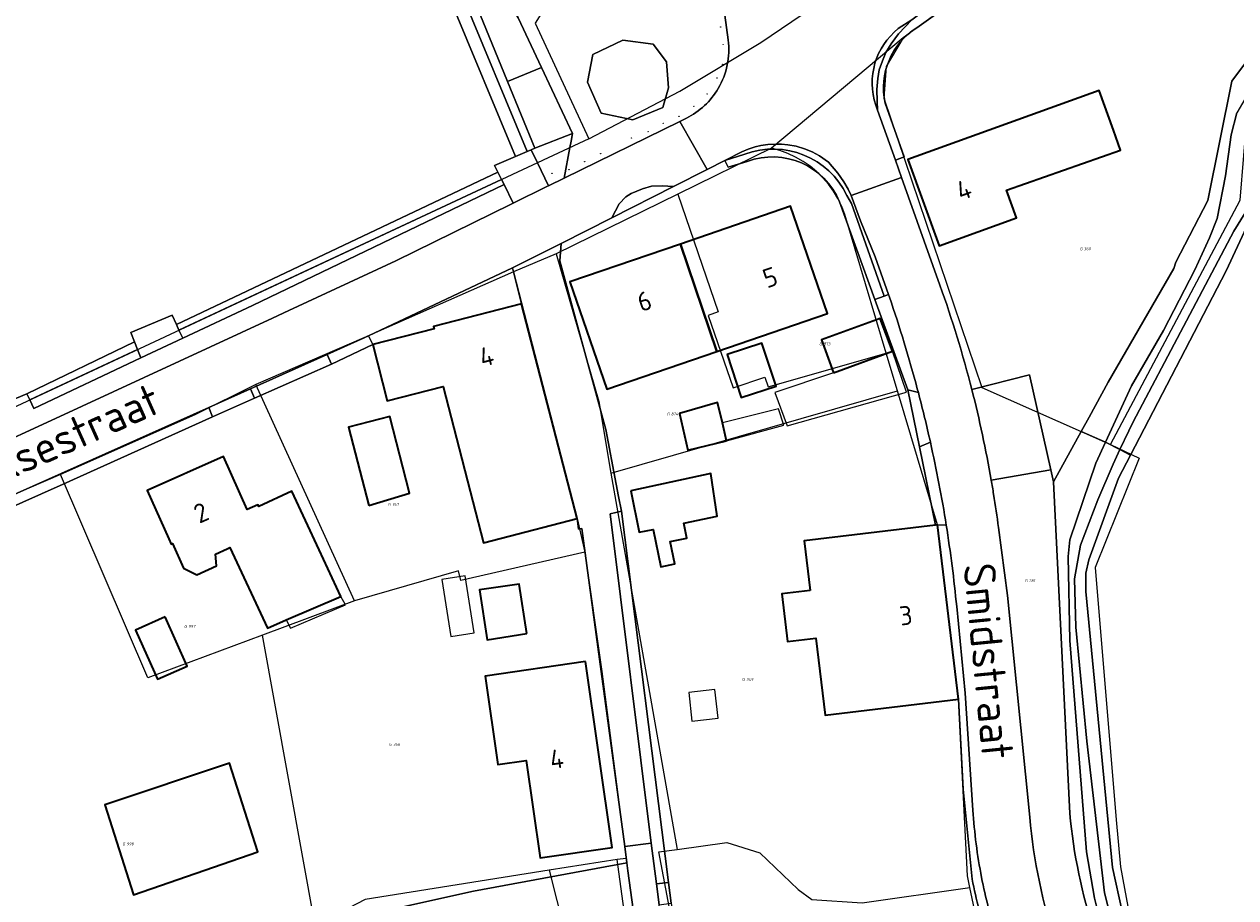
# Model space of a CAD drawing. Header units: metres. Extents: x 104777 to 177370, y 409697 to 438337.
# Tile 14 of 133: x 128794 to 128908, y 421936 to 422018. Entities that reach past the tile are written whole.
import ezdxf
from ezdxf.enums import TextEntityAlignment as Align
from ezdxf.lldxf.tags import DXFTag

# ---------------------------------------------------------------- set-up
doc = ezdxf.new("R2010")
doc.units = ezdxf.units.M
for name, color, linetype, lineweight in [('B-WE-GR-BEPLANTING_CULTUUR_HEESTERS-GV', 90, 'Continuous', 18), ('B-WE-GR-BEPLANTING_CULTUUR_VASTE PLANTENVAK-GV', 90, 'Continuous', 18), ('B-WE-GR-GRAS-GV', 60, 'Continuous', 13), ('B-WE-GR-GROENVOORZIENING-GV', 80, 'Continuous', 18), ('B-WE-GR-HAAG-GV', 90, 'Continuous', 13), ('B-WE-IE-MEUBILAIR-S', 7, 'Continuous', 25), ('B-WE-IE-TERREINAFSCHEIDING_KUNSTMATIG_HEKWERK-G', 20, 'IE-TERREINAFSCHEIDING_KUNSTMATIG-SO', 18), ('B-WE-KG-GRENS_PERCEEL-G', 150, 'KG-PERCEEL-SO', 18), ('B-WE-KG-GRENS_PERCEEL-S', 150, 'Continuous', 25), ('B-WE-OG-BEBOUWING-G', 7, 'Continuous', 35), ('B-WE-OG-BEBOUWING-GV', 7, 'Continuous', 35), ('B-WE-OG-BEBOUWING_HUISNUMMER-T18', 10, 'Continuous', 18), ('B-WE-OG-BEBOUWING_LUIFEL-GV', 7, 'Continuous', 18), ('B-WE-OG-BEBOUWING_SCHUUR-GV', 7, 'Continuous', 18), ('B-WE-OG-BEBOUWING_STRAATNAAM-T18', 10, 'Continuous', 18), ('B-WE-OG-TERREIN_BEGROEID-GV', 7, 'Continuous', 18), ('B-WE-OG-TERREIN_ERF-GV', 7, 'Continuous', 18), ('B-WE-OG-TERREIN_OEVER-GV', 7, 'Continuous', 18), ('B-WE-OG-WATER_SLOOT-GV', 120, 'Continuous', 18), ('B-WE-OG-WEG-GV', 7, 'Continuous', 18), ('B-WE-VH-GESLOTENVERHARDING_BETON-GV', 10, 'Continuous', 18), ('B-WE-VH-HALFVERHARDING_GRIND-GV', 252, 'Continuous', 18), ('B-WE-VH-ONVERHARD-GV', 252, 'Continuous', 18), ('B-WE-VH-ONVERHARD_ZAND-GV', 210, 'Continuous', 18), ('B-WE-VH-OPENVERHARDING_BETONELEMENT-GV', 90, 'Continuous', 18), ('B-WE-VH-OPENVERHARDING_BETONSTRAATSTEEN-GV', 90, 'Continuous', 18), ('B-WE-VH-OPENVERHARDING_SIERBESTRATING-GV', 90, 'Continuous', 18), ('B-WE-VH-OPENVERHARDING_STRAATBAKSTEEN-GV', 90, 'Continuous', 18), ('B-WE-VH-OPENVERHARDING_TEGEL-GV', 90, 'Continuous', 18)]:
    doc.layers.add(name, color=color, linetype=linetype, lineweight=lineweight)
doc.styles.add('NLCS-ISO', font='NLCS-ISO.ttf')
doc.styles.add('NLCS-ISO-M20-T18', font='NLCS-ISO.ttf', dxfattribs={"height": 0.036})
doc.styles.get("Standard").update_dxf_attribs({"font": 'Romans.shx'})
doc.linetypes.add('IE-TERREINAFSCHEIDING_KUNSTMATIG-SO', pattern='A,4,[82,NLCS.SHX,S=0.75,R=90,X=0,Y=0],4,-2', length=10)
tags = doc.linetypes.add('KG-PERCEEL-SO', pattern='A,5.5,-2,["P",Standard,S=1.8,R=0,X=-0.5,Y=-0.9],-2,5.5,-2,[5,NLCS.SHX,S=0.75,R=0,X=0,Y=0],-2', length=19).pattern_tags.tags
tags[6] = DXFTag(74, 10)

# ---------------------------------------------------------------- blocks, each defined once
blk = doc.blocks.new('SKG-PERCEELNUMMER-SO')
at = {"style": 'NLCS-ISO', "oblique": 10, "flags": 1}
for tag, p in [('GEMEENTECODE', (0, 2.55)), ('PERCEELGROOTTE', (0, -2.45))]:
    blk.add_attdef(tag, text='', height=1.8, dxfattribs=at).set_placement(p, align=Align.MIDDLE_CENTER)
at = {"style": 'NLCS-ISO', "oblique": 10}
blk.add_attdef('SECTIE', text='', height=1.8, dxfattribs=at).set_placement((-0.5, 0), align=Align.MIDDLE_RIGHT)
blk.add_attdef('PERCEELNUMMER', text='', height=1.8, dxfattribs=at).set_placement((0.5, 0), align=Align.MIDDLE_LEFT)
blk = doc.blocks.new('SIE-MEUBILAIR_PAAL_AFSLUITPAAL-SO')
blk.add_circle((0, 0), 0.75)
at = {"style": 'NLCS-ISO'}
blk.add_text('af', height=0.75, dxfattribs=at).set_placement((0, 0.1), align=Align.MIDDLE_CENTER)

msp = doc.modelspace()

# ---------------------------------------------------------------- linework, layer by layer
at = {"layer": 'B-WE-GR-BEPLANTING_CULTUUR_HEESTERS-GV', "ltscale": 20, "flags": 128}
for points in [[(128815.346, 421983.79), (128815.717, 421982.893), (128822.994, 421986.121), (128822.58, 421987.022)], [(128854.861, 421937.104), (128850.41, 421972.2), (128849.33, 421971.97), (128853.233, 421940.818), (128853.716, 421936.96)]]:
    msp.add_lwpolyline(points, close=True, dxfattribs=at)
at = {"layer": 'B-WE-GR-BEPLANTING_CULTUUR_VASTE PLANTENVAK-GV', "ltscale": 20, "flags": 128}
for points in [[(128843.556, 422031.462), (128839.48, 422030.352), (128834.739, 422024.819), (128839.636, 422012.852), (128842.841, 422014.164), (128840.63, 422018.87), (128837.593, 422023.863), (128840.53, 422026.04), (128842.03, 422026.8), (128844.81, 422027.641)], [(128845.78, 422007.91), (128842.841, 422014.164), (128839.636, 422012.852), (128842.226, 422006.522)]]:
    msp.add_lwpolyline(points, close=True, dxfattribs=at)
msp.add_lwpolyline([(128878.483, 421983.416), (128877.493, 421983.676), (128878.596, 421978.291), (128879.622, 421978.731)], dxfattribs=at)
at = {"layer": 'B-WE-GR-BEPLANTING_CULTUUR_VASTE PLANTENVAK-GV', "ltscale": 20}
msp.add_lwpolyline([(128879.622, 421978.731, 0.0095101), (128878.483, 421983.416)], format="xyb", dxfattribs=at)
at = {"layer": 'B-WE-GR-GRAS-GV', "ltscale": 20, "flags": 128}
for points in [[(128768.259, 422038.587), (128774.221, 422009.311), (128786.574, 421980.086), (128787.516, 421980.488), (128790.19, 421981.627), (128794.188, 421983.297), (128804.379, 421988.222), (128804.029, 421989.11), (128807.92, 421990.754), (128808.326, 421989.866), (128838.726, 422004.262), (128838.407, 422004.904), (128840.388, 422005.75), (128834.324, 422020.38)], [(128835.283, 422021.201), (128841.491, 422006.221), (128841.88, 422006.387), (128842.226, 422006.522), (128839.636, 422012.852), (128834.739, 422024.819)], [(128911.65, 422003.68), (128907.582, 421994.928), (128898.532, 421977.51), (128897.402, 421975.335), (128894.613, 421967.596), (128894.334, 421966.341), (128894.334, 421964.598), (128896.844, 421938.522), (128897.751, 421934.338), (128898.657, 421930.992), (128900.888, 421926.878), (128901.175, 421926.591), (128901.795, 421925.971), (128912.044, 421922.137)]]:
    msp.add_lwpolyline(points, dxfattribs=at)
at = {"layer": 'B-WE-GR-GROENVOORZIENING-GV', "ltscale": 20, "flags": 128}
for points in [[(128878.337, 422017.917), (128904.114, 422036.395), (128905.17, 422037.167), (128903.972, 422037.4), (128879.015, 422019.508), (128877.86, 422018.68), (128876.611, 422017.342), (128875.913, 422016.405), (128875.395, 422015.583), (128875.086, 422014.789), (128874.774, 422013.926), (128874.664, 422013.136), (128874.553, 422012.096), (128874.602, 422010.968), (128874.63, 422010.132), (128876.318, 422005.393), (128877.157, 422005.705), (128875.339, 422010.802)], [(128862.078, 422005.974), (128860.172, 422005.373), (128860.491, 422004.75), (128862.296, 422005.277)], [(128871.022, 422001.473), (128874.37, 421992.212), (128875.252, 421992.551), (128872.151, 422001.29), (128871.733, 422002.064)], [(128881.122, 421970.887), (128880.31, 421970.92), (128882.28, 421954.42), (128882.727, 421945.915), (128883.578, 421937.398)], [(128883.64, 421943.94), (128882.91, 421955), (128882.11, 421963.19)]]:
    msp.add_lwpolyline(points, dxfattribs=at)
at = {"layer": 'B-WE-GR-GROENVOORZIENING-GV', "ltscale": 20}
for points in [[(128875.339, 422010.802, -0.3169964), (128878.337, 422017.917)], [(128871.733, 422002.064, 0.3872008), (128862.078, 422005.974)], [(128862.296, 422005.277, -0.4041167), (128871.022, 422001.473)], [(128882.11, 421963.19, 0.0150398), (128881.122, 421970.887)], [(128884.462, 421937.57, -0.0320186), (128883.64, 421943.94)], [(128883.578, 421937.398, 0.0287789), (128885.032, 421931.698)], [(128885.89, 421931.97, -0.0289581), (128884.462, 421937.57)]]:
    msp.add_lwpolyline(points, format="xyb", dxfattribs=at)
at = {"layer": 'B-WE-GR-GROENVOORZIENING-GV', "ltscale": 20, "flags": 128}
for points in [[(128808.326, 421989.866), (128808.574, 421989.323), (128839.073, 422003.564), (128838.726, 422004.262)], [(128804.666, 421987.495), (128804.379, 421988.222), (128794.188, 421983.297), (128794.457, 421982.731)]]:
    msp.add_lwpolyline(points, close=True, dxfattribs=at)
at = {"layer": 'B-WE-GR-HAAG-GV', "ltscale": 20, "flags": 128}
for points in [[(128878.337, 422017.917), (128904.114, 422036.395), (128905.17, 422037.167), (128903.972, 422037.4), (128879.015, 422019.508), (128877.86, 422018.68), (128876.611, 422017.342), (128875.913, 422016.405), (128875.395, 422015.583), (128875.086, 422014.789), (128874.774, 422013.926), (128874.664, 422013.136), (128874.553, 422012.096), (128874.602, 422010.968), (128874.63, 422010.132)], [(128874.63, 422010.132), (128876.318, 422005.393), (128877.157, 422005.705), (128875.339, 422010.802)], [(128862.078, 422005.974), (128860.172, 422005.373), (128860.491, 422004.75), (128862.296, 422005.277)], [(128871.022, 422001.473), (128874.37, 421992.212), (128875.252, 421992.551), (128872.151, 422001.29), (128871.733, 422002.064)], [(128881.122, 421970.887), (128880.31, 421970.92), (128882.28, 421954.42), (128882.727, 421945.915), (128883.578, 421937.398)], [(128883.64, 421943.94), (128882.91, 421955), (128882.11, 421963.19)]]:
    msp.add_lwpolyline(points, dxfattribs=at)
at = {"layer": 'B-WE-GR-HAAG-GV', "ltscale": 20}
for points in [[(128875.339, 422010.802, -0.3169964), (128878.337, 422017.917)], [(128871.733, 422002.064, 0.3872008), (128862.078, 422005.974)], [(128862.296, 422005.277, -0.4041167), (128871.022, 422001.473)], [(128882.11, 421963.19, 0.0150398), (128881.122, 421970.887)], [(128884.462, 421937.57, -0.0320186), (128883.64, 421943.94)], [(128883.578, 421937.398, 0.0287789), (128885.032, 421931.698)], [(128885.89, 421931.97, -0.0289581), (128884.462, 421937.57)]]:
    msp.add_lwpolyline(points, format="xyb", dxfattribs=at)
at = {"layer": 'B-WE-GR-HAAG-GV', "ltscale": 20, "flags": 128}
for points in [[(128808.574, 421989.323), (128839.073, 422003.564), (128838.726, 422004.262), (128808.326, 421989.866)], [(128794.457, 421982.731), (128804.666, 421987.495), (128804.379, 421988.222), (128794.188, 421983.297)]]:
    msp.add_lwpolyline(points, close=True, dxfattribs=at)
at = {"layer": 'B-WE-IE-TERREINAFSCHEIDING_KUNSTMATIG_HEKWERK-G', "ltscale": 20, "flags": 128}
for points in [[(128878.596, 421978.291), (128877.493, 421983.676)], [(128880.111, 421970.896), (128879.757, 421972.623)], [(128883.578, 421937.398), (128882.727, 421945.915), (128882.28, 421954.42)]]:
    msp.add_lwpolyline(points, dxfattribs=at)
at = {"layer": 'B-WE-KG-GRENS_PERCEEL-G', "ltscale": 20, "flags": 128}
for points in [[(128852.756, 422057.884), (128856.904, 422025.136), (128845.046, 422022.862), (128842.252, 422018.341), (128847.324, 422007.417)], [(128905.665, 422036.311), (128904.903, 422037.175), (128877.034, 422016.957)], [(128847.324, 422007.417), (128855.926, 422011.93), (128863.578, 422016.524), (128872.301, 422022.456)], [(128896.66, 421978.504), (128908.899, 422001.615), (128909.606, 422010.059), (128917.807, 422022.541)], [(128877.034, 422016.957), (128864.592, 422006.526)], [(128877.034, 422016.957), (128875.436, 422014.27), (128875.234, 422011.247), (128884.48, 421983.909), (128896.66, 421978.504)], [(128847.324, 422007.417), (128787.884, 421979.662), (128787.33, 421980.874)], [(128864.592, 422006.526), (128855.748, 422002.192)], [(128871.532, 422000.271), (128871.238, 422001.029), (128870.882, 422001.76), (128870.464, 422002.458), (128869.988, 422003.117), (128869.458, 422003.734), (128868.878, 422004.304), (128868.251, 422004.822), (128867.583, 422005.285), (128866.878, 422005.69), (128866.14, 422006.033), (128865.377, 422006.313), (128864.592, 422006.526)], [(128855.748, 422002.192), (128844.244, 421996.555)], [(128855.748, 422002.192), (128859.571, 421991.054), (128858.612, 421990.725), (128860.965, 421983.865), (128863.957, 421984.891), (128864.275, 421983.963), (128875.452, 421987.165)], [(128875.452, 421987.165), (128871.532, 422000.271)], [(128844.244, 421996.555), (128840.196, 421994.83)], [(128844.244, 421996.555), (128848.285, 421982.565), (128849.412, 421975.804)], [(128840.196, 421994.83), (128826.039, 421988.596), (128815.836, 421984.18)], [(128840.196, 421994.83), (128846.21, 421971.51), (128846.957, 421968.326)], [(128876.526, 421983.572), (128875.452, 421987.165)], [(128815.836, 421984.18), (128810.079, 421981.304), (128797.364, 421975.682)], [(128825.173, 421963.73), (128815.836, 421984.18)], [(128849.412, 421975.804), (128876.526, 421983.572)], [(128883.354, 421936.62), (128883.12, 421937.719), (128882.28, 421954.42), (128880.31, 421970.92), (128876.526, 421983.572)], [(128896.66, 421978.504), (128899.37, 421977.209), (128895.197, 421966.867), (128897.196, 421943.029), (128897.59, 421938.57), (128898.5, 421933.64), (128901.806, 421926.171), (128899.027, 421925.32)], [(128797.364, 421975.682), (128788.134, 421971.708), (128787.41, 421970.02), (128780.3, 421966.1), (128776.08, 421963.61), (128767.1, 421959.68), (128763.732, 421956.288)], [(128816.466, 421960.488), (128805.627, 421956.452), (128797.364, 421975.682)], [(128849.412, 421975.804), (128855.674, 421940.227)], [(128846.957, 421968.326), (128835.218, 421965.661), (128835.01, 421966.558), (128825.173, 421963.73)], [(128846.957, 421968.326), (128848.553, 421957.044)], [(128825.173, 421963.73), (128816.466, 421960.488)], [(128821.448, 421933.02), (128816.466, 421960.488)], [(128848.553, 421957.044), (128850.862, 421939.372), (128849.993, 421939.28)], [(128855.674, 421940.227), (128860.378, 421940.864), (128863.505, 421939.896), (128867.131, 421936.432), (128868.407, 421935.494), (128873.171, 421935.185), (128883.354, 421936.62)], [(128865.464, 421915.49), (128865.928, 421918.862), (128865.237, 421925.137), (128858.06, 421928.373), (128856.572, 421929.999), (128855.276, 421932.993), (128853.957, 421939.995), (128855.674, 421940.227)], [(128849.993, 421939.28), (128843.574, 421938.257)], [(128861.022, 421902.993), (128863.14, 421918.48), (128862.64, 421921.82), (128862.47, 421922.25), (128863.155, 421922.764), (128857.939, 421925.268), (128851.986, 421924.676), (128849.993, 421939.28)], [(128843.574, 421938.257), (128845.714, 421929.785), (128828.544, 421925.18), (128827.296, 421920.735), (128825.558, 421917.489), (128823.239, 421914.668), (128821.145, 421913.014), (128818.923, 421912.164), (128819.39, 421909.868)], [(128843.574, 421938.257), (128826.181, 421935.485), (128821.448, 421933.02)], [(128888.224, 421918.327), (128887.054, 421923.293), (128883.927, 421933.932), (128883.354, 421936.62)]]:
    msp.add_lwpolyline(points, dxfattribs=at)
at = {"layer": 'B-WE-OG-BEBOUWING-G', "ltscale": 20, "flags": 128}
for points in [[(128896.93, 422008.23), (128895.57, 422012), (128877.49, 422005.46), (128880.45, 421997.3), (128887.76, 421999.95), (128886.805, 422002.554), (128897.605, 422006.36)], [(128855.996, 421997.469), (128859.426, 421987.307), (128869.88, 421990.89), (128866.4, 422001.04)], [(128859.426, 421987.307), (128855.996, 421997.469), (128845.54, 421993.88), (128849.02, 421983.74)], [(128841.38, 421970.26), (128846.21, 421971.51), (128840.97, 421991.83), (128832.64, 421989.68), (128832.69, 421989.46), (128826.9, 421987.97), (128828.273, 421982.643), (128833.569, 421984.01), (128837.382, 421969.225)], [(128823.884, 421964.154), (128821.839, 421968.539), (128819.244, 421974.104), (128816.117, 421972.646), (128816.04, 421972.82), (128815.03, 421972.36), (128812.79, 421977.39), (128805.56, 421974.17), (128807.6, 421969.6), (128807.822, 421969.103), (128807.968, 421969.167), (128809.014, 421966.822), (128810.275, 421966.18), (128812.124, 421967.043), (128812.035, 421968.149), (128813.123, 421968.656), (128813.373, 421968.772), (128816.928, 421961.15), (128818.718, 421961.923)], [(128868.262, 421964.701), (128865.576, 421964.389), (128866.099, 421959.882), (128868.8, 421960.196), (128869.67, 421952.91), (128875.975, 421953.665), (128882.28, 421954.42), (128880.31, 421970.92), (128880.111, 421970.896), (128867.7, 421969.41)], [(128847.01, 421957.98), (128837.53, 421956.62), (128838.73, 421948.24), (128841.41, 421948.62), (128842.72, 421939.43), (128849.52, 421940.41)], [(128816.03, 421939.992), (128813.34, 421948.387), (128801.568, 421944.433), (128804.261, 421935.92)]]:
    msp.add_lwpolyline(points, close=True, dxfattribs=at)
at = {"layer": 'B-WE-OG-BEBOUWING-GV', "ltscale": 20, "flags": 128}
for points in [[(128896.93, 422008.23), (128895.57, 422012), (128877.49, 422005.46), (128880.45, 421997.3), (128887.76, 421999.95), (128886.805, 422002.554), (128897.605, 422006.36)], [(128855.996, 421997.469), (128859.426, 421987.307), (128869.88, 421990.89), (128866.4, 422001.04)], [(128859.426, 421987.307), (128855.996, 421997.469), (128845.54, 421993.88), (128849.02, 421983.74)], [(128841.38, 421970.26), (128846.21, 421971.51), (128840.97, 421991.83), (128832.64, 421989.68), (128832.69, 421989.46), (128826.9, 421987.97), (128828.273, 421982.643), (128833.569, 421984.01), (128837.382, 421969.225)], [(128870.459, 421985.283), (128876.032, 421987.33), (128874.888, 421990.443), (128869.315, 421988.395)], [(128860.399, 421987.021), (128861.729, 421982.944), (128865.025, 421984.018), (128863.694, 421988.096)], [(128860.354, 421978.873), (128859.962, 421980.553), (128859.508, 421982.499), (128855.887, 421981.439), (128856.676, 421977.972)], [(128826.524, 421972.735), (128830.38, 421973.919), (128828.515, 421981.146), (128824.613, 421980.139)], [(128823.884, 421964.154), (128821.839, 421968.539), (128819.244, 421974.104), (128816.117, 421972.646), (128816.04, 421972.82), (128815.03, 421972.36), (128812.79, 421977.39), (128805.56, 421974.17), (128807.6, 421969.6), (128807.822, 421969.103), (128807.968, 421969.167), (128809.014, 421966.822), (128810.275, 421966.18), (128812.124, 421967.043), (128812.035, 421968.149), (128813.123, 421968.656), (128813.373, 421968.772), (128816.928, 421961.15), (128818.718, 421961.923)], [(128851.298, 421974.132), (128852.099, 421970.216), (128853.408, 421970.485), (128854.135, 421966.948), (128855.444, 421967.217), (128855.008, 421969.335), (128856.6, 421969.662), (128856.308, 421971.082), (128859.466, 421971.731), (128858.848, 421975.769)], [(128868.262, 421964.701), (128865.576, 421964.389), (128866.099, 421959.882), (128868.8, 421960.196), (128869.67, 421952.91), (128875.975, 421953.665), (128882.28, 421954.42), (128880.31, 421970.92), (128880.111, 421970.896), (128867.7, 421969.41)], [(128841.451, 421960.63), (128840.731, 421965.32), (128836.999, 421964.758), (128837.72, 421960.035)], [(128807.268, 421962.221), (128804.461, 421960.964), (128806.547, 421956.308), (128809.354, 421957.565)], [(128847.01, 421957.98), (128837.53, 421956.62), (128838.73, 421948.24), (128841.41, 421948.62), (128842.72, 421939.43), (128849.52, 421940.41)], [(128816.03, 421939.992), (128813.34, 421948.387), (128801.568, 421944.433), (128804.261, 421935.92)]]:
    msp.add_lwpolyline(points, close=True, dxfattribs=at)
at = {"layer": 'B-WE-OG-BEBOUWING_LUIFEL-GV', "ltscale": 20, "flags": 128}
for points in [[(128870.459, 421985.283), (128864.906, 421983.439), (128866.086, 421980.272), (128877.37, 421983.457), (128876.032, 421987.33)], [(128859.962, 421980.553), (128860.354, 421978.873), (128865.752, 421980.343), (128865.27, 421981.897)], [(128833.431, 421965.74), (128834.265, 421960.369), (128836.478, 421960.713), (128835.644, 421966.083)], [(128823.884, 421964.154), (128818.718, 421961.923), (128819.115, 421961.135), (128824.314, 421963.35)]]:
    msp.add_lwpolyline(points, close=True, dxfattribs=at)
at = {"layer": 'B-WE-OG-BEBOUWING_SCHUUR-GV', "ltscale": 20, "flags": 128}
msp.add_lwpolyline([(128859.241, 421955.343), (128856.781, 421955.072), (128857.08, 421952.358), (128859.54, 421952.63)], close=True, dxfattribs=at)
at = {"layer": 'B-WE-OG-TERREIN_BEGROEID-GV', "ltscale": 20, "flags": 128}
for points in [[(128841.88, 422006.387), (128842.468, 422005.15), (128843.505, 422002.968), (128844.992, 422003.699), (128845.533, 422006.589), (128845.647, 422007.198), (128845.78, 422007.91), (128842.226, 422006.522)], [(128839.309, 422003.089), (128839.073, 422003.564), (128808.574, 421989.323), (128808.925, 421988.557), (128815.521, 421991.665)], [(128794.457, 421982.731), (128794.842, 421981.924), (128804.98, 421986.699), (128804.666, 421987.495)], [(128850.927, 421938.941), (128836.426, 421936.265), (128806.76, 421929.686), (128810.55, 421917.43), (128823.58, 421920.82), (128828.17, 421921.5), (128827.18, 421927.25), (128851.154, 421930.774), (128852.01, 421930.9), (128851.027, 421938.202)]]:
    msp.add_lwpolyline(points, close=True, dxfattribs=at)
at = {"layer": 'B-WE-OG-TERREIN_ERF-GV', "ltscale": 20, "flags": 128}
for points in [[(128911.569, 422041.326), (128911.425, 422040.334), (128911.465, 422038.815), (128907.429, 422035.847), (128906.147, 422036.976), (128905.17, 422037.167), (128904.114, 422036.395), (128878.337, 422017.917)], [(128883.542, 421983.701), (128888.98, 421985.089), (128891.011, 421976.123), (128891.27, 421974.98), (128893.879, 421979.738), (128894.628, 421981.105), (128896.441, 421984.411), (128902.65, 421995.15), (128902.82, 421995.74), (128905.86, 422001.57), (128908.14, 422012.88), (128910.8, 422016.45)], [(128875.339, 422010.802), (128877.157, 422005.705), (128876.318, 422005.393), (128876.9, 422003.758), (128880.53, 421993.57)], [(128862.296, 422005.277), (128860.491, 422004.75), (128860.172, 422005.373), (128858.515, 422004.531), (128855.321, 422002.907), (128849.486, 421999.942), (128844.72, 421997.52), (128844.57, 421995.88), (128847.995, 421983.389), (128848.94, 421979.94), (128849.923, 421974.763), (128850.142, 421973.611), (128850.41, 421972.2)], [(128883.578, 421937.398), (128882.727, 421945.915), (128882.28, 421954.42), (128875.975, 421953.665), (128869.67, 421952.91), (128868.8, 421960.196), (128866.099, 421959.882), (128865.576, 421964.389), (128868.262, 421964.701), (128867.7, 421969.41), (128880.111, 421970.896), (128878.596, 421978.291), (128877.493, 421983.676), (128874.37, 421992.212), (128871.022, 422001.473)], [(128846.21, 421971.51), (128841.38, 421970.26), (128837.382, 421969.225), (128833.569, 421984.01), (128828.273, 421982.643), (128826.9, 421987.97), (128822.994, 421986.121), (128815.717, 421982.893), (128811.751, 421981.114), (128797.624, 421974.776), (128778.249, 421966.12), (128777.672, 421965.297), (128766.961, 421960.916)], [(128850.41, 421972.2), (128854.861, 421937.104), (128855.109, 421935.126), (128855.9, 421928.888), (128861.823, 421925.287), (128863.25, 421924.42)], [(128763.534, 421958.057), (128764.811, 421954.563), (128765.211, 421953.47), (128771.061, 421937.469), (128772.174, 421934.426), (128774.678, 421927.577), (128775.513, 421924.674), (128779.439, 421913.4), (128779.769, 421912.454), (128780.603, 421909.817), (128781.54, 421909.604), (128784.217, 421899.843), (128784.98, 421899.87), (128813.01, 421907.79), (128811.88, 421911.84), (128812.08, 421911.94), (128810.55, 421917.43), (128806.76, 421929.686), (128836.426, 421936.265), (128850.927, 421938.941), (128850.717, 421940.503), (128846.67, 421970.56), (128846.34, 421970.52), (128846.21, 421971.51)]]:
    msp.add_lwpolyline(points, dxfattribs=at)
at = {"layer": 'B-WE-OG-TERREIN_ERF-GV', "ltscale": 20}
for points in [[(128878.337, 422017.917, 0.3169964), (128875.339, 422010.802)], [(128871.022, 422001.473, 0.4041167), (128862.296, 422005.277)], [(128880.53, 421993.57, -0.0232028), (128883.542, 421983.701)], [(128885.032, 421931.698, -0.0287789), (128883.578, 421937.398)]]:
    msp.add_lwpolyline(points, format="xyb", dxfattribs=at)
at = {"layer": 'B-WE-OG-TERREIN_ERF-GV', "ltscale": 20, "flags": 128}
for points in [[(128896.93, 422008.23), (128897.605, 422006.36), (128886.805, 422002.554), (128887.76, 421999.95), (128880.45, 421997.3), (128877.49, 422005.46), (128895.57, 422012)], [(128859.426, 421987.307), (128849.02, 421983.74), (128845.54, 421993.88), (128855.996, 421997.469), (128866.4, 422001.04), (128869.88, 421990.89)], [(128876.032, 421987.33), (128870.459, 421985.283), (128869.315, 421988.395), (128874.888, 421990.443)], [(128860.399, 421987.021), (128863.694, 421988.096), (128865.025, 421984.018), (128861.729, 421982.944)], [(128859.962, 421980.553), (128860.354, 421978.873), (128856.676, 421977.972), (128855.887, 421981.439), (128859.508, 421982.499)], [(128828.515, 421981.146), (128830.38, 421973.919), (128826.524, 421972.735), (128824.613, 421980.139)], [(128813.123, 421968.656), (128812.035, 421968.149), (128812.124, 421967.043), (128810.275, 421966.18), (128809.014, 421966.822), (128807.968, 421969.167), (128807.822, 421969.103), (128807.6, 421969.6), (128805.56, 421974.17), (128812.79, 421977.39), (128815.03, 421972.36), (128816.04, 421972.82), (128816.117, 421972.646), (128819.244, 421974.104), (128821.839, 421968.539), (128823.884, 421964.154), (128818.718, 421961.923), (128816.928, 421961.15), (128813.373, 421968.772)], [(128853.408, 421970.485), (128852.099, 421970.216), (128851.298, 421974.132), (128858.848, 421975.769), (128859.466, 421971.731), (128856.308, 421971.082), (128856.6, 421969.662), (128855.008, 421969.335), (128855.444, 421967.217), (128854.135, 421966.948)], [(128836.999, 421964.758), (128840.731, 421965.32), (128841.451, 421960.63), (128837.72, 421960.035)], [(128807.268, 421962.221), (128809.354, 421957.565), (128806.547, 421956.308), (128804.461, 421960.964)], [(128838.73, 421948.24), (128837.53, 421956.62), (128847.01, 421957.98), (128849.52, 421940.41), (128842.72, 421939.43), (128841.41, 421948.62)], [(128801.568, 421944.433), (128813.34, 421948.387), (128816.03, 421939.992), (128804.261, 421935.92)]]:
    msp.add_lwpolyline(points, close=True, dxfattribs=at)
at = {"layer": 'B-WE-OG-TERREIN_OEVER-GV', "ltscale": 20, "flags": 128}
for points in [[(128910.8, 422016.45), (128908.14, 422012.88), (128905.86, 422001.57), (128902.82, 421995.74), (128902.65, 421995.15), (128896.441, 421984.411), (128894.628, 421981.105), (128893.879, 421979.738), (128896.181, 421978.746)], [(128896.181, 421978.746), (128898.641, 421984.053), (128901.675, 421989.302), (128904.638, 421995.018), (128906.027, 421998.05), (128906.742, 421999.89), (128907.518, 422003.904), (128908.062, 422007.795), (128908.595, 422009.865)], [(128909.371, 422000.429), (128908.3, 421998.697), (128898.789, 421980.65), (128898.392, 421979.814), (128897.545, 421978.029), (128898.532, 421977.51), (128907.582, 421994.928), (128911.65, 422003.68)], [(128896.181, 421978.746), (128893.879, 421979.738), (128891.27, 421974.98), (128892.8, 421943.62)], [(128895.15, 421932.34), (128896.29, 421928.84), (128897.404, 421925.115), (128898.7, 421925.564), (128898.279, 421926.247), (128896.957, 421929.619), (128895.747, 421933.229), (128895.155, 421935.621), (128894.394, 421940.007), (128892.812, 421959.994), (128892.662, 421967.92), (128892.797, 421969.509), (128895.25, 421976.739), (128896.181, 421978.746)]]:
    msp.add_lwpolyline(points, dxfattribs=at)
msp.add_lwpolyline([(128897.545, 421978.029), (128896.897, 421976.665), (128895.459, 421973.279), (128893.809, 421969.007), (128893.246, 421965.821), (128893.366, 421961.242), (128894.413, 421950.462), (128896.082, 421936.116), (128897.458, 421930.689), (128899.58, 421925.929), (128901.175, 421926.591), (128900.888, 421926.878), (128898.657, 421930.992), (128897.751, 421934.338), (128896.844, 421938.522), (128894.334, 421964.598), (128894.334, 421966.341), (128894.613, 421967.596), (128897.402, 421975.335), (128898.532, 421977.51)], close=True, dxfattribs=at)
at = {"layer": 'B-WE-OG-TERREIN_OEVER-GV', "ltscale": 20}
msp.add_lwpolyline([(128892.8, 421943.62, 0.0560343), (128895.15, 421932.34)], format="xyb", dxfattribs=at)
at = {"layer": 'B-WE-OG-WATER_SLOOT-GV', "ltscale": 20, "flags": 128}
for points in [[(128897.545, 421978.029), (128898.392, 421979.814), (128898.789, 421980.65), (128908.3, 421998.697), (128909.371, 422000.429), (128910.355, 422003.215), (128910.344, 422005.858), (128910.501, 422008.858), (128913.142, 422013.391), (128913.233, 422014.392), (128912.986, 422014.855), (128912.447, 422015.252), (128911.865, 422015.061), (128911.182, 422014.221), (128910.224, 422012.668), (128908.595, 422009.865), (128908.062, 422007.795), (128907.518, 422003.904), (128906.742, 421999.89), (128906.027, 421998.05), (128904.638, 421995.018), (128901.675, 421989.302), (128898.641, 421984.053), (128896.181, 421978.746)], [(128898.7, 421925.564), (128899.58, 421925.929), (128897.458, 421930.689), (128896.082, 421936.116), (128894.413, 421950.462), (128893.366, 421961.242), (128893.246, 421965.821), (128893.809, 421969.007), (128895.459, 421973.279), (128896.897, 421976.665), (128897.545, 421978.029), (128896.181, 421978.746), (128895.25, 421976.739), (128892.797, 421969.509), (128892.662, 421967.92), (128892.812, 421959.994), (128894.394, 421940.007), (128895.155, 421935.621), (128895.747, 421933.229), (128896.957, 421929.619), (128898.279, 421926.247)]]:
    msp.add_lwpolyline(points, close=True, dxfattribs=at)
at = {"layer": 'B-WE-OG-WEG-GV', "ltscale": 20, "flags": 128}
for points in [[(128892.8, 421943.62), (128891.27, 421974.98), (128891.011, 421976.123), (128885.374, 421975.144)], [(128886.06, 421970.65), (128886.92, 421964.23), (128889.01, 421943.26)]]:
    msp.add_lwpolyline(points, dxfattribs=at)
at = {"layer": 'B-WE-OG-WEG-GV', "ltscale": 20}
for points in [[(128885.374, 421975.144, -0.0039018), (128885.597, 421973.814)], [(128885.597, 421973.814, -0.0070263), (128886.06, 421970.65)], [(128889.01, 421943.26, 0.0554765), (128891.52, 421931.18)], [(128895.15, 421932.34, -0.0560343), (128892.8, 421943.62)]]:
    msp.add_lwpolyline(points, format="xyb", dxfattribs=at)
at = {"layer": 'B-WE-VH-GESLOTENVERHARDING_BETON-GV', "ltscale": 20, "flags": 128}
msp.add_lwpolyline([(128874.46, 422010.61), (128874.63, 422010.132), (128874.602, 422010.968), (128874.553, 422012.096), (128874.664, 422013.136), (128874.774, 422013.926), (128875.086, 422014.789), (128875.395, 422015.583), (128875.913, 422016.405), (128876.611, 422017.342), (128877.86, 422018.68), (128876.582, 422017.838)], dxfattribs=at)
at = {"layer": 'B-WE-VH-GESLOTENVERHARDING_BETON-GV', "ltscale": 20}
msp.add_lwpolyline([(128876.582, 422017.838, 0.3154638), (128874.46, 422010.61)], format="xyb", dxfattribs=at)
at = {"layer": 'B-WE-VH-HALFVERHARDING_GRIND-GV', "ltscale": 20, "flags": 128}
msp.add_lwpolyline([(128826.9, 421987.97), (128826.502, 421988.785), (128826.09, 421988.59), (128822.58, 421987.022), (128822.994, 421986.121)], close=True, dxfattribs=at)
msp.add_lwpolyline([(128885.374, 421975.144), (128891.011, 421976.123), (128888.98, 421985.089), (128883.542, 421983.701)], dxfattribs=at)
at = {"layer": 'B-WE-VH-HALFVERHARDING_GRIND-GV', "ltscale": 20}
for points in [[(128883.542, 421983.701, -0.0099974), (128884.545, 421979.424)], [(128884.545, 421979.424, -0.0097987), (128885.374, 421975.144)]]:
    msp.add_lwpolyline(points, format="xyb", dxfattribs=at)
at = {"layer": 'B-WE-VH-ONVERHARD-GV', "ltscale": 20, "flags": 128}
for points in [[(128875.252, 421992.551), (128875.659, 421992.707), (128874.413, 421996.273), (128873, 421999.675), (128872.127, 422002.063), (128871.842, 422002.656), (128871.443, 422003.347), (128870.88, 422004.181), (128870.003, 422005.216), (128869.144, 422005.81), (128868.451, 422006.179), (128867.732, 422006.474), (128866.942, 422006.708), (128866.129, 422006.859), (128865.549, 422006.913), (128865.069, 422006.926), (128864.245, 422006.879), (128863.585, 422006.778), (128863.06, 422006.656), (128862.385, 422006.442), (128861.78, 422006.19), (128860.172, 422005.373), (128862.078, 422005.974)], [(128871.733, 422002.064), (128872.151, 422001.29), (128875.252, 421992.551)]]:
    msp.add_lwpolyline(points, dxfattribs=at)
at = {"layer": 'B-WE-VH-ONVERHARD-GV', "ltscale": 20}
msp.add_lwpolyline([(128862.078, 422005.974, -0.3872008), (128871.733, 422002.064)], format="xyb", dxfattribs=at)
at = {"layer": 'B-WE-VH-ONVERHARD_ZAND-GV', "ltscale": 20, "flags": 128}
msp.add_lwpolyline([(128853.716, 421936.96), (128853.963, 421934.982), (128855.109, 421935.126), (128854.861, 421937.104)], close=True, dxfattribs=at)
at = {"layer": 'B-WE-VH-OPENVERHARDING_BETONELEMENT-GV', "ltscale": 20, "flags": 128}
for points in [[(128766.961, 421960.916), (128777.672, 421965.297), (128778.249, 421966.12), (128797.624, 421974.776), (128811.751, 421981.114), (128811.385, 421982.02)], [(128811.385, 421982.02), (128767.09, 421962.23)]]:
    msp.add_lwpolyline(points, dxfattribs=at)
at = {"layer": 'B-WE-VH-OPENVERHARDING_BETONSTRAATSTEEN-GV', "ltscale": 20, "flags": 128}
for points in [[(128855.321, 422002.907), (128858.515, 422004.531), (128855.937, 422009.069), (128844.992, 422003.699), (128843.505, 422002.968), (128843.362, 422002.898), (128840.175, 422001.333), (128839.977, 422001.236), (128829.07, 421995.88), (128818.95, 421991.179), (128817.43, 421990.473), (128796.478, 421980.794), (128790.428, 421978.021), (128788.57, 421977.17), (128780.209, 421973.549), (128778.184, 421972.683), (128767.97, 421968.344)], [(128880.53, 421993.57), (128876.9, 422003.758), (128872.127, 422002.063), (128873, 421999.675), (128874.413, 421996.273), (128875.659, 421992.707), (128875.75, 421992.447)], [(128767.09, 421962.23), (128811.385, 421982.02), (128815.346, 421983.79), (128822.58, 421987.022), (128826.09, 421988.59), (128826.502, 421988.785), (128840.11, 421995.21), (128844.72, 421997.52), (128849.486, 421999.942), (128850.196, 422001.281), (128850.832, 422001.927), (128851.339, 422002.252), (128852.412, 422002.695), (128853.259, 422002.928), (128854.259, 422002.973), (128855.321, 422002.907)], [(128875.75, 421992.447), (128875.659, 421992.707), (128875.252, 421992.551), (128874.37, 421992.212), (128877.493, 421983.676), (128878.483, 421983.416), (128878.386, 421983.783)], [(128878.386, 421983.783), (128878.483, 421983.416)], [(128879.622, 421978.731), (128878.596, 421978.291), (128880.111, 421970.896), (128880.31, 421970.92), (128881.122, 421970.887)], [(128889.01, 421943.26), (128886.92, 421964.23), (128886.06, 421970.65)], [(128882.11, 421963.19), (128882.91, 421955), (128883.64, 421943.94)]]:
    msp.add_lwpolyline(points, dxfattribs=at)
for points in [[(128839.073, 422003.564), (128839.309, 422003.089), (128840.175, 422001.333), (128843.362, 422002.898), (128843.505, 422002.968), (128842.468, 422005.15), (128841.88, 422006.387), (128841.491, 422006.221), (128840.388, 422005.75), (128838.407, 422004.904), (128838.726, 422004.262)], [(128840.175, 422001.333), (128839.309, 422003.089), (128815.521, 421991.665), (128808.925, 421988.557), (128804.98, 421986.699), (128794.842, 421981.924), (128794.457, 421982.731), (128794.188, 421983.297), (128790.19, 421981.627), (128790.346, 421981.3), (128790.537, 421980.9), (128790.889, 421980.161), (128787.871, 421978.868), (128788.57, 421977.17), (128790.428, 421978.021), (128796.478, 421980.794), (128817.43, 421990.473), (128818.95, 421991.179), (128829.07, 421995.88), (128839.977, 422001.236)], [(128849.486, 421999.942), (128855.321, 422002.907), (128854.259, 422002.973), (128853.259, 422002.928), (128852.412, 422002.695), (128851.339, 422002.252), (128850.832, 422001.927), (128850.196, 422001.281)], [(128804.379, 421988.222), (128804.666, 421987.495), (128804.98, 421986.699), (128808.925, 421988.557), (128808.574, 421989.323), (128808.326, 421989.866), (128807.92, 421990.754), (128804.029, 421989.11)], [(128811.751, 421981.114), (128815.717, 421982.893), (128815.346, 421983.79), (128811.385, 421982.02)]]:
    msp.add_lwpolyline(points, close=True, dxfattribs=at)
at = {"layer": 'B-WE-VH-OPENVERHARDING_BETONSTRAATSTEEN-GV', "ltscale": 20}
for points in [[(128883.542, 421983.701, 0.0232028), (128880.53, 421993.57)], [(128878.386, 421983.783, 0.0177472), (128875.75, 421992.447)], [(128875.75, 421992.447, -0.0177472), (128878.386, 421983.783)], [(128878.483, 421983.416, -0.0095101), (128879.622, 421978.731)], [(128884.545, 421979.424, 0.0099974), (128883.542, 421983.701)], [(128881.122, 421970.887, 0.015522), (128879.622, 421978.731)], [(128879.622, 421978.731, -0.015522), (128881.122, 421970.887)], [(128885.374, 421975.144, 0.0097987), (128884.545, 421979.424)], [(128885.597, 421973.814, 0.0039018), (128885.374, 421975.144)], [(128886.06, 421970.65, 0.0070263), (128885.597, 421973.814)], [(128881.122, 421970.887, -0.0150398), (128882.11, 421963.19)], [(128883.64, 421943.94, 0.0320186), (128884.462, 421937.57)], [(128891.52, 421931.18, -0.0554765), (128889.01, 421943.26)], [(128884.462, 421937.57, 0.0289581), (128885.89, 421931.97)]]:
    msp.add_lwpolyline(points, format="xyb", dxfattribs=at)
at = {"layer": 'B-WE-VH-OPENVERHARDING_SIERBESTRATING-GV', "ltscale": 20, "flags": 128}
for points in [[(128863.25, 422025.345), (128863.203, 422025.612), (128862.906, 422027.289), (128859.157, 422026.832), (128860.5, 422016.77)], [(128876.582, 422017.838), (128877.86, 422018.68), (128879.015, 422019.508), (128876.072, 422023.519), (128874.277, 422022.228), (128872.9, 422021.488)], [(128859.567, 422012.185), (128859.561, 422012.175)], [(128876.9, 422003.758), (128876.318, 422005.393), (128874.63, 422010.132), (128874.46, 422010.61)], [(128856.55, 422009.37), (128855.937, 422009.069), (128858.515, 422004.531), (128860.172, 422005.373), (128861.78, 422006.19), (128862.385, 422006.442), (128863.06, 422006.656), (128863.585, 422006.778), (128864.245, 422006.879), (128865.069, 422006.926), (128865.549, 422006.913), (128866.129, 422006.859), (128866.942, 422006.708), (128867.732, 422006.474), (128868.451, 422006.179), (128869.144, 422005.81), (128870.003, 422005.216), (128870.88, 422004.181), (128871.443, 422003.347), (128871.842, 422002.656), (128872.127, 422002.063), (128876.9, 422003.758)]]:
    msp.add_lwpolyline(points, dxfattribs=at)
at = {"layer": 'B-WE-VH-OPENVERHARDING_SIERBESTRATING-GV', "ltscale": 20}
for points in [[(128874.46, 422010.61, -0.3154638), (128876.582, 422017.838)], [(128860.5, 422016.77, -0.1664946), (128859.567, 422012.185)], [(128859.561, 422012.175, -0.1455223), (128856.55, 422009.37)]]:
    msp.add_lwpolyline(points, format="xyb", dxfattribs=at)
at = {"layer": 'B-WE-VH-OPENVERHARDING_STRAATBAKSTEEN-GV', "ltscale": 20, "flags": 128}
for points in [[(128860.5, 422016.77), (128859.157, 422026.832), (128858.496, 422031.781), (128856.181, 422031.081), (128844.81, 422027.641), (128842.03, 422026.8), (128840.53, 422026.04), (128837.593, 422023.863), (128840.63, 422018.87), (128842.841, 422014.164), (128845.78, 422007.91), (128845.647, 422007.198), (128845.533, 422006.589), (128844.992, 422003.699), (128855.937, 422009.069)], [(128859.561, 422012.175), (128859.567, 422012.185)], [(128855.937, 422009.069), (128856.55, 422009.37)]]:
    msp.add_lwpolyline(points, dxfattribs=at)
for points in [[(128847.202, 422012.78), (128848.494, 422009.844), (128851.479, 422009.222), (128854.33, 422010.378), (128854.864, 422012.246), (128854.686, 422014.692), (128853.394, 422016.382), (128850.543, 422016.738), (128847.707, 422015.379)], [(128847.202, 422012.78), (128847.707, 422015.379), (128850.543, 422016.738), (128853.394, 422016.382), (128854.686, 422014.692), (128854.864, 422012.246), (128854.33, 422010.378), (128851.479, 422009.222), (128848.494, 422009.844)], [(128840.11, 421995.21), (128840.97, 421991.83), (128846.21, 421971.51), (128846.34, 421970.52), (128846.67, 421970.56), (128850.717, 421940.503), (128853.233, 421940.818), (128849.33, 421971.97), (128850.41, 421972.2), (128850.142, 421973.611), (128849.923, 421974.763), (128848.94, 421979.94), (128847.995, 421983.389), (128844.57, 421995.88), (128844.72, 421997.52)], [(128840.11, 421995.21), (128826.502, 421988.785), (128826.9, 421987.97), (128832.69, 421989.46), (128832.64, 421989.68), (128840.97, 421991.83)], [(128853.963, 421934.982), (128853.716, 421936.96), (128853.233, 421940.818), (128850.717, 421940.503), (128850.927, 421938.941), (128851.027, 421938.202), (128852.01, 421930.9), (128854.43, 421931.256)]]:
    msp.add_lwpolyline(points, close=True, dxfattribs=at)
at = {"layer": 'B-WE-VH-OPENVERHARDING_STRAATBAKSTEEN-GV', "ltscale": 20}
for points in [[(128859.567, 422012.185, 0.1664946), (128860.5, 422016.77)], [(128856.55, 422009.37, 0.1455223), (128859.561, 422012.175)]]:
    msp.add_lwpolyline(points, format="xyb", dxfattribs=at)
at = {"layer": 'B-WE-VH-OPENVERHARDING_TEGEL-GV', "ltscale": 20, "flags": 128}
msp.add_lwpolyline([(128840.388, 422005.75), (128841.491, 422006.221), (128835.283, 422021.201), (128812.532, 422035.082), (128810.153, 422042.648), (128809.008, 422042.288), (128811.522, 422034.293), (128834.324, 422020.38)], close=True, dxfattribs=at)

# ---------------------------------------------------------------- block references
at = {"layer": 'B-WE-IE-MEUBILAIR-S', "ltscale": 20, "xscale": 0.02, "yscale": 0.02, "zscale": 0.02}
for p in [(128859.784, 422017.997), (128860.028, 422016.315), (128859.98, 422014.463), (128859.44, 422013.161), (128858.513, 422011.65), (128855.855, 422009.554), (128857.269, 422010.504), (128854.367, 422008.872), (128851.363, 422007.5), (128852.924, 422008.109), (128848.436, 422006.013), (128846.924, 422005.258), (128843.85, 422004.159), (128845.461, 422004.502)]:
    msp.add_blockref('SIE-MEUBILAIR_PAAL_AFSLUITPAAL-SO', p, dxfattribs=at)
at = {"layer": 'B-WE-KG-GRENS_PERCEEL-S', "ltscale": 20, "xscale": 0.15, "yscale": 0.15, "zscale": 0.15}
for p, values in [((128894.072, 421997.021), {'PERCEELNUMMER': '360', 'SECTIE': 'G'}), ((128869.445, 421988.026), {'PERCEELNUMMER': '873', 'SECTIE': 'G'}), ((128855.033, 421981.394), {'PERCEELNUMMER': '874', 'SECTIE': 'G'}), ((128828.651, 421972.848), {'PERCEELNUMMER': '347', 'SECTIE': 'G'}), ((128888.872, 421965.63), {'PERCEELNUMMER': '281', 'SECTIE': 'G'}), ((128809.397, 421961.317), {'PERCEELNUMMER': '997', 'SECTIE': 'G'}), ((128862.139, 421956.298), {'PERCEELNUMMER': '349', 'SECTIE': 'G'}), ((128828.756, 421950.163), {'PERCEELNUMMER': '356', 'SECTIE': 'G'}), ((128803.555, 421940.746), {'PERCEELNUMMER': '998', 'SECTIE': 'G'})]:
    msp.add_blockref('SKG-PERCEELNUMMER-SO', p, dxfattribs=at).add_auto_attribs(values)

# ---------------------------------------------------------------- texts
at = {"layer": 'B-WE-OG-BEBOUWING_HUISNUMMER-T18', "ltscale": 20, "style": 'NLCS-ISO-M20-T18'}
for s, rotation, p in [('4', 19.9, (128882.782, 422002.601)), ('5', 18.9, (128864.476, 421994.319)), ('6', 19, (128852.579, 421992.067)), ('4', 14.5, (128837.657, 421986.844)), ('2', 24, (128810.664, 421972.064)), ('3', 6.8, (128877.305, 421962.346)), ('4', 8.1, (128844.284, 421948.78))]:
    msp.add_text(s, height=1.8, rotation=rotation, dxfattribs=at).set_placement(p, align=Align.MIDDLE)
at = {"layer": 'B-WE-OG-BEBOUWING_STRAATNAAM-T18', "ltscale": 20, "style": 'NLCS-ISO-M20-T18'}
for s, rotation, p in [('Uitwijksestraat', 24.1, (128794.833, 421977.326)), ('Smidstraat', 275.6, (128885.122, 421958.039))]:
    msp.add_text(s, height=3, rotation=rotation, dxfattribs=at).set_placement(p, align=Align.MIDDLE)

doc.saveas('drawing.dxf')
